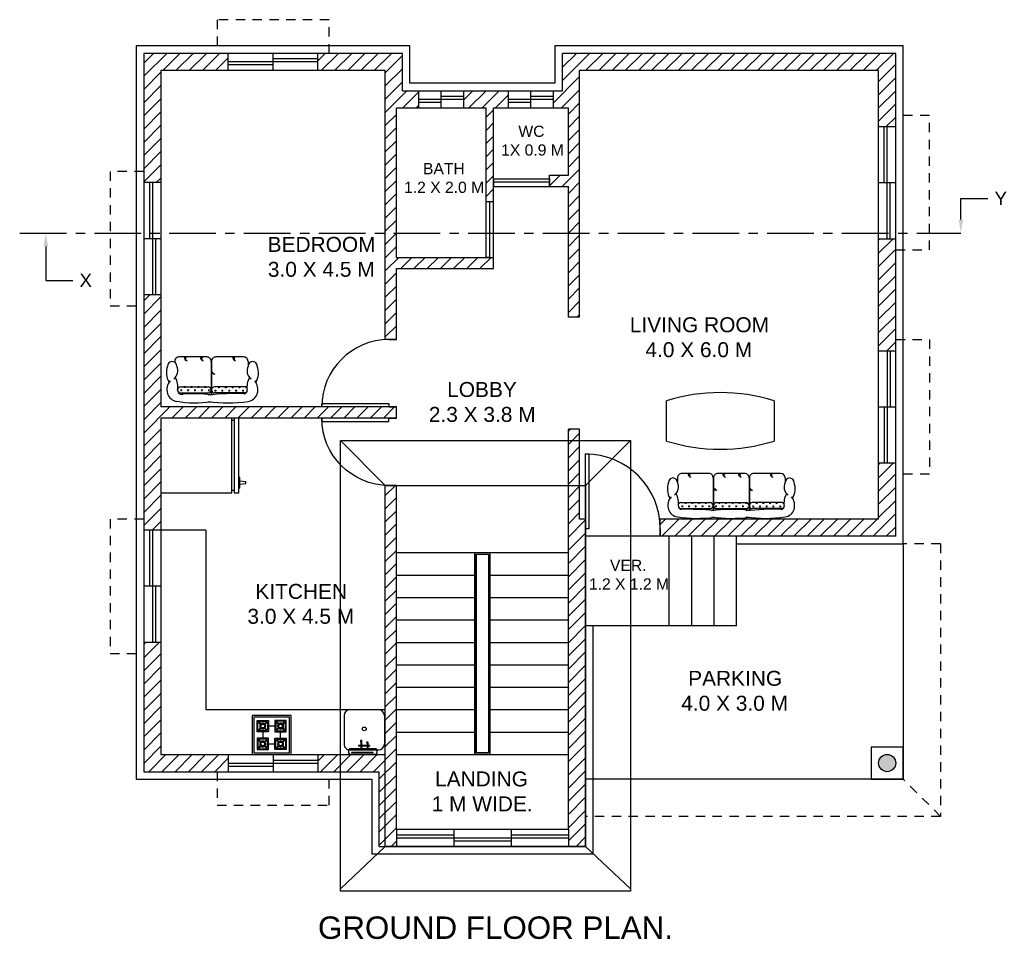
# Model space of a CAD drawing. Header units: metres. Extents: x 3.1 to 20, y 0.4 to 19.6.
# Tile 1 of 2: x 5 to 18.2, y 0.4 to 12.7. Entities that reach past the tile are written whole.
import ezdxf
from ezdxf import colors
from ezdxf.entities.mleader import LeaderData, LeaderLine
from ezdxf.math import Vec2, Vec3

# ---------------------------------------------------------------- set-up
doc = ezdxf.new("R2010")
doc.units = ezdxf.units.M
doc.header["$MEASUREMENT"] = 0
doc.linetypes.add('CENTER', pattern=[2, 1.25, -0.25, 0.25, -0.25])
doc.linetypes.add('HIDDEN', pattern=[0.375, 0.25, -0.125])
doc.layers.add('construction line', color=60, linetype='Continuous')
doc.layers.add('FURNITURE', color=40, linetype='Continuous')
doc.styles.get("Standard").update_dxf_attribs({"font": 'arial.ttf'})

# ---------------------------------------------------------------- blocks, each defined once
blk = doc.blocks.new('*U2')
for p, q in [((0, 0), (0, -100)), ((1000, 0), (1000, -100))]:
    blk.add_line(p, q)
blk.add_lwpolyline([(0, 0), (0, 1000), (43.75, 1000), (43.75, 0)], close=True)
blk.add_arc((0, 0), 1000, 0, 90)
blk = doc.blocks.new('*U235')
for p, q in [((0, 0), (0, -100)), ((750, 0), (750, -100))]:
    blk.add_line(p, q)
blk.add_lwpolyline([(0, 0), (750, 0), (750, -43.75), (0, -43.75)], close=True)
blk = doc.blocks.new('*U3')
for p, q in [((0, 0), (0, -100)), ((900, 0), (900, -100))]:
    blk.add_line(p, q)
blk.add_lwpolyline([(0, 0), (0, 900), (43.75, 900), (43.75, 0)], close=True)
blk.add_arc((0, 0), 900, 0, 90)
blk = doc.blocks.new('sofa2')
at = {"layer": 'FURNITURE'}
for p, q in [((5.19, 17.87), (5.19, 1.77)), ((7.05, 19.67), (6.57, 19.67)), ((8.79, 17.87), (8.79, 1.77)), ((23.64, 21.39), (23.17, 21.39)), ((26.34, 2.58), (26.34, 18.78)), ((26.34, 2.58), (26.34, 2.58)), ((23.64, -0.03), (4.03, -0.03)), ((23.64, -0.21), (4.05, -0.21)), ((5.19, -19.92), (5.19, -1.92)), ((8.79, -19.92), (8.79, -1.92)), ((26.34, -19.02), (26.34, -2.82)), ((26.34, -2.82), (26.34, -2.82)), ((23.64, -21.72), (20.94, -21.72)), ((23.64, -21.72), (20.94, -21.72))]:
    blk.add_line(p, q, dxfattribs=at)
at = {"layer": 'FURNITURE', "color": 252}
for p, q in [((6.2, 17.52), (7.22, 17.52)), ((6.71, 17.01), (6.71, 18.03)), ((5.19, 15.5), (5.19, 15.5)), ((6.2, 13.47), (7.22, 13.47)), ((6.71, 12.96), (6.71, 13.98)), ((8.23, 15.5), (8.79, 15.5)), ((8.74, 14.99), (8.74, 16)), ((8.74, 10.94), (8.74, 11.95)), ((5.19, 11.45), (5.19, 11.45)), ((5.19, 7.4), (5.19, 7.4)), ((6.2, 9.42), (7.22, 9.42)), ((6.71, 8.91), (6.71, 9.93)), ((6.71, 4.86), (6.71, 5.88)), ((8.23, 11.45), (8.79, 11.45)), ((8.23, 7.4), (8.79, 7.4)), ((8.74, 6.89), (8.74, 7.9)), ((5.19, 3.35), (5.19, 3.35)), ((6.2, 5.37), (7.22, 5.37)), ((6.2, 1.32), (7.22, 1.32)), ((6.71, 0.81), (6.71, 1.83)), ((8.23, 3.35), (8.79, 3.35)), ((8.74, 2.84), (8.74, 3.85)), ((6.04, -2.57), (7.05, -2.57)), ((6.54, -2.06), (6.54, -3.08)), ((8.06, -4.59), (8.79, -4.59)), ((8.57, -4.09), (8.57, -5.1)), ((6.04, -6.62), (7.05, -6.62)), ((6.04, -10.67), (7.05, -10.67)), ((6.54, -6.11), (6.54, -7.13)), ((6.54, -10.16), (6.54, -11.18)), ((8.06, -8.64), (8.79, -8.64)), ((8.57, -8.14), (8.57, -9.15)), ((6.04, -14.72), (7.05, -14.72)), ((6.54, -14.21), (6.54, -15.23)), ((8.06, -12.69), (8.79, -12.69)), ((8.06, -16.74), (8.79, -16.74)), ((8.57, -12.19), (8.57, -13.2)), ((8.57, -16.24), (8.57, -17.25)), ((6.04, -18.77), (7.05, -18.77)), ((6.54, -18.26), (6.54, -19.28)), ((8.06, -20.79), (8.57, -20.79)), ((8.57, -20.29), (8.57, -20.79))]:
    blk.add_line(p, q, dxfattribs=at)
at = {"layer": 'FURNITURE'}
for centre, radius, start, end in [((6.71, 19.39), 6.52, 107.5731, 172.81576), ((7.13, 17.82), 8.15, 50.45046, 107.06385), ((17.1, 15.08), 11.21, 69.93075, 120.41172), ((20.94, 22.91), 2.7, 270, 90), ((63.38, 9.35), 64.06, 170.24236, 188.39276), ((6.71, 17.29), 2.38, 87.27433, 203.3532), ((6.99, 17.87), 1.8, 0, 180), ((8.59, 30.73), 11.21, 260.95115, 300.41172), ((18.24, 25.61), 6.04, 216.60428, 296.56505), ((23.79, 18.84), 2.55, 358.62785, 93.31419), ((-76.71, 10.37), 81.45, 352.68551, 4.20455), ((75.84, -10.02), 76.5, 171.20259, 188.79741), ((-133.3, -14.76), 138.12, 358.07185, 6.83327), ((6.99, 1.77), 1.8, 180, 0), ((23.79, 2.52), 2.55, 266.68581, 1.37215), ((6.99, -2.01), 1.8, 0, 180), ((23.79, -2.76), 2.55, 358.62785, 93.31419), ((6.71, -20.91), 6.52, 187.18424, 252.4269), ((6.54, -19.4), 1.8, 180, 279.04885), ((6.99, -19.92), 1.8, 180, 209.9526), ((8.59, -32.25), 11.21, 59.58828, 99.04885), ((6.99, -19.92), 1.8, 321.47755, 0), ((18.24, -27.12), 6.04, 63.43495, 143.39572), ((20.94, -24.42), 2.7, 270, 90), ((23.64, -19.02), 2.7, 270, 0), ((7.13, -19.33), 8.15, 252.93615, 309.54954), ((17.1, -16.6), 11.21, 239.58828, 290.06925)]:
    blk.add_arc(centre, radius, start, end, dxfattribs=at)
at = {"layer": 'FURNITURE', "color": 252}
for centre, radius, start, end in [((26.18, 13.61), 2.2, 85.85941, 165.95274), ((25.28, 13.83), 1.27, 33.08942, 165.54846), ((26.18, 4.13), 2.2, 85.85941, 165.95274), ((25.28, 4.35), 1.27, 33.08942, 165.54846), ((18.48, -2.12), 2.2, 120.04028, 180.95274), ((19.12, -3.06), 2.97, 106.95808, 162.2826), ((26.18, -14.96), 2.2, 85.85941, 165.95274), ((25.28, -14.74), 1.27, 33.08942, 165.54846)]:
    blk.add_arc(centre, radius, start, end, dxfattribs=at)
blk = doc.blocks.new('sofa3')
at = {"layer": 'FURNITURE'}
for p, q in [((-31.16, -5.85), (-13.16, -5.85)), ((-11.45, -24.3), (-11.45, -4.71)), ((-11.27, -24.3), (-11.27, -4.69)), ((8.44, -5.85), (-9.56, -5.85)), ((10.15, -24.3), (10.15, -4.73)), ((10.33, -24.3), (10.33, -4.75)), ((30.04, -5.85), (12.04, -5.85)), ((-31.16, -9.45), (-13.16, -9.45)), ((8.44, -9.45), (-9.56, -9.45)), ((30.04, -9.45), (12.04, -9.45)), ((-32.96, -24.3), (-32.96, -21.6)), ((-32.96, -24.3), (-32.96, -21.6)), ((31.84, -24.3), (31.84, -21.6)), ((-30.26, -27), (-14.06, -27)), ((-14.06, -27), (-14.06, -27)), ((-8.66, -27), (7.54, -27)), ((-8.66, -27), (-8.66, -27)), ((12.94, -27), (29.14, -27))]:
    blk.add_line(p, q, dxfattribs=at)
at = {"layer": 'FURNITURE', "color": 252}
for p, q in [((-32.04, -8.72), (-32.04, -9.22)), ((-31.53, -9.23), (-32.03, -9.23)), ((-29.51, -7.2), (-30.52, -7.2)), ((-30.01, -6.7), (-30.01, -7.71)), ((-27.48, -9.23), (-28.49, -9.23)), ((-27.99, -8.72), (-27.99, -9.45)), ((-25.46, -7.2), (-26.47, -7.2)), ((-25.96, -6.7), (-25.96, -7.71)), ((-23.43, -9.23), (-24.44, -9.23)), ((-23.94, -8.72), (-23.94, -9.45)), ((-21.41, -7.2), (-22.42, -7.2)), ((-21.91, -6.7), (-21.91, -7.71)), ((-19.38, -9.23), (-20.39, -9.23)), ((-19.89, -8.72), (-19.89, -9.45)), ((-17.36, -7.2), (-18.37, -7.2)), ((-17.86, -6.7), (-17.86, -7.71)), ((-15.33, -9.23), (-16.34, -9.23)), ((-15.84, -8.72), (-15.84, -9.45)), ((-13.31, -7.2), (-14.32, -7.2)), ((-13.81, -6.7), (-13.81, -7.71)), ((-11.22, -7.2), (-11.11, -7.2)), ((-10.1, -9.23), (-9.09, -9.23)), ((-9.59, -8.72), (-9.59, -9.45)), ((-8.07, -7.2), (-7.06, -7.2)), ((-7.57, -6.7), (-7.57, -7.71)), ((-6.05, -9.23), (-5.04, -9.23)), ((-5.54, -8.72), (-5.54, -9.45)), ((-4.02, -7.2), (-3.01, -7.2)), ((-3.52, -6.7), (-3.52, -7.71)), ((-2, -9.23), (-0.99, -9.23)), ((-1.49, -8.72), (-1.49, -9.45)), ((0.03, -7.2), (1.04, -7.2)), ((0.53, -6.7), (0.53, -7.71)), ((2.05, -9.23), (3.06, -9.23)), ((2.56, -8.72), (2.56, -9.45)), ((4.08, -7.2), (5.09, -7.2)), ((4.58, -6.7), (4.58, -7.71)), ((6.1, -9.23), (7.11, -9.23)), ((6.61, -8.72), (6.61, -9.45)), ((8.13, -7.2), (9.14, -7.2)), ((8.63, -6.7), (8.63, -7.71)), ((12.18, -7.2), (13.19, -7.2)), ((12.68, -6.7), (12.68, -7.71)), ((14.2, -9.23), (15.21, -9.23)), ((14.71, -8.72), (14.71, -9.45)), ((16.23, -7.2), (17.24, -7.2)), ((16.73, -6.7), (16.73, -7.71)), ((18.25, -9.23), (19.26, -9.23)), ((18.76, -8.72), (18.76, -9.45)), ((20.28, -7.2), (21.29, -7.2)), ((20.78, -6.7), (20.78, -7.71)), ((22.3, -9.23), (23.31, -9.23)), ((22.81, -8.72), (22.81, -9.45)), ((24.33, -7.2), (25.34, -7.2)), ((24.83, -6.7), (24.83, -7.71)), ((26.35, -9.23), (27.36, -9.23)), ((26.86, -8.72), (26.86, -9.45)), ((28.38, -7.2), (29.39, -7.2)), ((28.88, -6.7), (28.88, -7.71)), ((30.4, -9.23), (30.9, -9.23)), ((30.91, -8.72), (30.91, -9.22))]:
    blk.add_line(p, q, dxfattribs=at)
at = {"layer": 'FURNITURE'}
for centre, radius, start, end in [((-21.26, -76.5), 76.5, 81.20259, 98.79741), ((-0.87, -81.45), 81.45, 81.45789, 97.31449), ((20.14, -76.5), 76.5, 81.20259, 97.75721), ((-30.57, -7.79), 8.15, 162.93615, 219.54954), ((-32.15, -7.37), 6.52, 97.18424, 162.4269), ((-30.65, -7.2), 1.8, 90, 189.04885), ((-31.16, -7.65), 1.8, 90, 119.9526), ((-26, 132.65), 138.12, 268.07185, 276.83327), ((-13.25, -7.65), 1.8, 270, 90), ((-9.47, -7.65), 1.8, 90, 270), ((-0.87, 76.05), 81.45, 262.68551, 278.54211), ((8.35, -7.65), 1.8, 270, 90), ((25.28, 152.52), 157.98, 264.37864, 271.5353), ((12.13, -7.65), 1.8, 90, 270), ((29.52, -7.2), 1.8, 350.95115, 90), ((30.04, -7.65), 1.8, 60.0474, 90), ((31.02, -7.37), 6.52, 17.5731, 82.81576), ((29.44, -7.79), 8.15, 320.45046, 17.06385), ((-43.49, -9.24), 11.21, 329.58828, 9.04885), ((-31.16, -7.65), 1.8, 231.47755, 270), ((30.04, -7.65), 1.8, 270, 308.52245), ((42.36, -9.24), 11.21, 170.95115, 210.41172), ((-27.84, -17.75), 11.21, 149.58828, 200.06925), ((-38.36, -18.9), 6.04, 333.43495, 53.39572), ((37.24, -18.9), 6.04, 126.60428, 206.56505), ((26.71, -17.75), 11.21, 339.93075, 30.41172), ((-35.66, -21.6), 2.7, 180, 0), ((34.54, -21.6), 2.7, 180, 0), ((-30.26, -24.3), 2.7, 180, 270), ((-14, -24.45), 2.55, 268.62785, 3.31419), ((-8.73, -24.45), 2.55, 176.68581, 271.37215), ((7.6, -24.45), 2.55, 268.62785, 3.31419), ((12.87, -24.45), 2.55, 176.68581, 271.37215), ((29.14, -24.3), 2.7, 270, 0)]:
    blk.add_arc(centre, radius, start, end, dxfattribs=at)
at = {"layer": 'FURNITURE', "color": 252}
for centre, radius, start, end in [((-13.36, -19.14), 2.2, 30.04028, 90.95274), ((-14.3, -19.78), 2.97, 16.95808, 72.2826), ((8.24, -19.14), 2.2, 30.04028, 90.95274), ((7.3, -19.78), 2.97, 16.95808, 72.2826), ((-26.2, -26.84), 2.2, 355.85941, 75.95274), ((-25.99, -25.93), 1.27, 303.08942, 75.54846), ((-7.11, -26.84), 2.2, 355.85941, 75.95274), ((-6.9, -25.93), 1.27, 303.08942, 75.54846), ((2.37, -26.84), 2.2, 355.85941, 75.95274), ((2.59, -25.93), 1.27, 303.08942, 75.54846), ((23.43, -25.93), 1.27, 303.08942, 75.54846), ((23.21, -26.84), 2.2, 355.85941, 75.95274)]:
    blk.add_arc(centre, radius, start, end, dxfattribs=at)
blk = doc.blocks.new('FRIDGE')
at = {"layer": 'FURNITURE'}
for p, q in [((-12, 0), (-12, -22.75)), ((12, 0), (-12, 0)), ((12, -22.75), (12, 0)), ((-12, -22.75), (12, -22.75)), ((-12, -23.5), (-12, -25)), ((12, -23.5), (-12, -23.5)), ((-12, -25), (12, -25)), ((-11.25, -23.5), (-11.25, -22.75)), ((-10.5, -25), (-10.5, -25.26)), ((-7, -25.26), (-10.5, -25.26)), ((-9.24, -25.26), (-9, -27.26)), ((-8.5, -27.26), (-8.26, -25.26)), ((-7, -25.26), (-7, -25)), ((11.25, -23.5), (11.25, -22.75)), ((12, -25), (12, -23.5)), ((-9, -27.26), (-8.94, -27.26)), ((-9, -27.26), (-8.5, -27.26))]:
    blk.add_line(p, q, dxfattribs=at)
blk = doc.blocks.new('SINK01')
at = {"layer": 'FURNITURE'}
for p, q in [((-20.33, 11.24), (-5.33, 11.24)), ((-23.33, -6.76), (-23.33, 8.24)), ((-3, -6.73), (-3, 6.73)), ((-3, -6.73), (-3, 6.73)), ((-2.33, -6.76), (-2.33, 8.24)), ((-0.91, 5.37), (-0.91, -5.82)), ((-0.91, 5.37), (-0.91, -5.82)), ((-0.75, 5.37), (-0.75, -5.82)), ((-0.75, 5.37), (-0.75, -5.82)), ((0, 6.73), (0, -6.73)), ((0, 6.73), (0, -6.73)), ((-5.64, 2.62), (-2.33, 2.62)), ((-5.64, 2.22), (-2.33, 2.22)), ((-4.56, 3.66), (-4.56, 2.62)), ((-4.56, 2.22), (-4.56, -0.65)), ((-4.31, 3.66), (-4.31, 2.62)), ((-4.31, 2.22), (-4.31, -0.65)), ((-6.6, -0.65), (-2.33, -0.65)), ((-6.6, -1.05), (-2.33, -1.05)), ((-4.56, -1.05), (-4.56, -2.2)), ((-4.31, -1.05), (-4.31, -2.2)), ((-20.33, -9.76), (-5.33, -9.76))]:
    blk.add_line(p, q, dxfattribs=at)
blk.add_circle((-13.27, 0.78), 0.972, dxfattribs=at)
for centre, radius, start, end in [((-20.33, 8.24), 3, 90, 180), ((-5.33, 8.24), 3, 0, 90), ((-2.5, 6.73), 0.5, 119.1114, 180), ((-2.5, 6.73), 0.5, 119.1114, 180), ((-1.5, 4.94), 2.56, 60.8886, 119.1114), ((-1.5, 4.94), 2.56, 60.8886, 119.1114), ((-0.83, 5.32), 0.0972, 34.214, 145.786), ((-0.83, 5.32), 0.0972, 34.214, 145.786), ((-0.5, 6.73), 0.5, 0, 60.8886), ((-0.5, 6.73), 0.5, 0, 60.8886), ((-6.02, 2.42), 0.427, 27.8941, 332.1059), ((-4.44, 3.49), 0.214, 54.3011, 125.6989), ((-6.97, -0.85), 0.427, 27.8941, 332.1059), ((-4.44, -1.93), 0.295, 245.0493, 294.9507), ((-20.33, -6.76), 3, 180, 270), ((-5.33, -6.76), 3, 270, 0), ((-2.5, -6.73), 0.5, 180, 240.8886), ((-2.5, -6.73), 0.5, 180, 240.8886), ((-1.5, -4.94), 2.56, 240.8886, 299.1114), ((-1.5, -4.94), 2.56, 240.8886, 299.1114), ((-0.83, -5.71), 0.137, 233.988, 306.012), ((-0.83, -5.71), 0.137, 233.988, 306.012), ((-0.5, -6.73), 0.5, 299.1114, 0), ((-0.5, -6.73), 0.5, 299.1114, 0)]:
    blk.add_arc(centre, radius, start, end, dxfattribs=at)
blk = doc.blocks.new('COOKINGRANGE')
at = {"layer": 'FURNITURE'}
for p, q in [((-12, 0), (-12, -24)), ((12, 0), (-12, 0)), ((12, -24), (12, 0)), ((-11, -1), (-11, -23)), ((11, -1), (-11, -1)), ((-9, -10), (-9, -3)), ((-9, -3), (-2, -3)), ((-8.5, -9.15), (-8.5, -3.85)), ((-8.5, -3.85), (-6.48, -5.87)), ((-8.15, -3.5), (-2.85, -3.5)), ((-8.15, -3.5), (-6.13, -5.52)), ((-5.5, -4.61), (-5.5, -5.36)), ((-4.87, -5.52), (-2.85, -3.5)), ((-4.52, -5.87), (-2.5, -3.85)), ((-2.5, -3.85), (-2.5, -9.15)), ((-2, -3), (-2, -10)), ((2, -3), (2, -10)), ((9, -3), (2, -3)), ((2.5, -3.85), (2.5, -9.15)), ((4.52, -5.87), (2.5, -3.85)), ((8.15, -3.5), (2.85, -3.5)), ((4.87, -5.52), (2.85, -3.5)), ((5.5, -4.61), (5.5, -5.36)), ((8.15, -3.5), (6.13, -5.52)), ((8.5, -3.85), (6.48, -5.87)), ((8.5, -9.15), (8.5, -3.85)), ((9, -10), (9, -3)), ((11, -23), (11, -1)), ((-2, -10), (-9, -10)), ((-8.5, -9.15), (-6.48, -7.13)), ((-8.15, -9.5), (-6.13, -7.48)), ((-2.85, -9.5), (-8.15, -9.5)), ((-7.39, -6.5), (-6.64, -6.5)), ((-5.5, -8.39), (-5.5, -7.64)), ((-5.5, -10), (-5.5, -14)), ((-4.87, -7.48), (-2.85, -9.5)), ((-4.52, -7.13), (-2.5, -9.15)), ((-3.61, -6.5), (-4.36, -6.5)), ((2, -6.5), (-2, -6.5)), ((2, -10), (9, -10)), ((4.52, -7.13), (2.5, -9.15)), ((4.87, -7.48), (2.85, -9.5)), ((2.85, -9.5), (8.15, -9.5)), ((3.61, -6.5), (4.36, -6.5)), ((5.5, -8.39), (5.5, -7.64)), ((5.5, -14), (5.5, -10)), ((8.15, -9.5), (6.13, -7.48)), ((8.5, -9.15), (6.48, -7.13)), ((7.39, -6.5), (6.64, -6.5)), ((-9, -14), (-9, -21)), ((-2, -14), (-9, -14)), ((-8.5, -14.85), (-8.5, -20.15)), ((-8.5, -14.85), (-6.48, -16.87)), ((-8.5, -20.15), (-6.48, -18.13)), ((-2.85, -14.5), (-8.15, -14.5)), ((-8.15, -14.5), (-6.13, -16.52)), ((-7.39, -17.5), (-6.64, -17.5)), ((-5.5, -15.61), (-5.5, -16.36)), ((-4.87, -16.52), (-2.85, -14.5)), ((-4.52, -16.87), (-2.5, -14.85)), ((-4.52, -18.13), (-2.5, -20.15)), ((-3.61, -17.5), (-4.36, -17.5)), ((-2.5, -20.15), (-2.5, -14.85)), ((-2, -21), (-2, -14)), ((-2, -17.5), (2, -17.5)), ((2, -21), (2, -14)), ((2, -14), (9, -14)), ((2.5, -20.15), (2.5, -14.85)), ((4.52, -16.87), (2.5, -14.85)), ((4.52, -18.13), (2.5, -20.15)), ((2.85, -14.5), (8.15, -14.5)), ((4.87, -16.52), (2.85, -14.5)), ((3.61, -17.5), (4.36, -17.5)), ((5.5, -15.61), (5.5, -16.36)), ((8.15, -14.5), (6.13, -16.52)), ((8.5, -14.85), (6.48, -16.87)), ((8.5, -20.15), (6.48, -18.13)), ((7.39, -17.5), (6.64, -17.5)), ((8.5, -14.85), (8.5, -20.15)), ((9, -14), (9, -21)), ((-12, -24), (12, -24)), ((-11, -23), (11, -23)), ((-9, -21), (-2, -21)), ((-8.15, -20.5), (-6.13, -18.48)), ((-8.15, -20.5), (-2.85, -20.5)), ((-5.5, -19.39), (-5.5, -18.64)), ((-4.87, -18.48), (-2.85, -20.5)), ((9, -21), (2, -21)), ((4.87, -18.48), (2.85, -20.5)), ((8.15, -20.5), (2.85, -20.5)), ((5.5, -19.39), (5.5, -18.64)), ((8.15, -20.5), (6.13, -18.48))]:
    blk.add_line(p, q, dxfattribs=at)
for centre in [(-5.5, -6.5), (5.5, -6.5), (-5.5, -17.5), (5.5, -17.5)]:
    blk.add_circle(centre, 1.14, dxfattribs=at)
for centre, start, end in [((-5.5, -6.5), 142.60538, 217.39462), ((-5.5, -6.5), 52.60538, 127.39462), ((-5.5, -6.5), 322.60538, 37.39462), ((5.5, -6.5), 142.60538, 217.39462), ((5.5, -6.5), 52.60538, 127.39462), ((5.5, -6.5), 322.60538, 37.39462), ((-5.5, -6.5), 232.60538, 307.39462), ((5.5, -6.5), 232.60538, 307.39462), ((-5.5, -17.5), 142.60538, 217.39462), ((-5.5, -17.5), 52.60538, 127.39462), ((-5.5, -17.5), 322.60538, 37.39462), ((5.5, -17.5), 142.60538, 217.39462), ((5.5, -17.5), 52.60538, 127.39462), ((5.5, -17.5), 322.60538, 37.39462), ((-5.5, -17.5), 232.60538, 307.39462), ((5.5, -17.5), 232.60538, 307.39462)]:
    blk.add_arc(centre, 1.89, start, end, dxfattribs=at)

msp = doc.modelspace()

# ---------------------------------------------------------------- hatches: boundary and pattern name
at = {"true_color": 0x000000}
h = msp.add_hatch(dxfattribs=at)
h.set_pattern_fill('ANSI31', color=18)
h.set_pattern_definition([(45, (-155.89141, -232.48394), (-0.08838835, 0.08838835), [])])
h.paths.add_polyline_path([(16.737, 12.239), (12.277, 12.239), (12.277, 11.739), (12.157, 11.739), (12.157, 11.509), (12.357, 11.509), (12.357, 10.609), (12.107, 10.609), (12.107, 10.459), (12.357, 10.459), (12.357, 8.709), (12.507, 8.709), (12.507, 12.009), (16.507, 12.009), (16.507, 11.259), (16.737, 11.259)])
h.paths.add_polyline_path([(16.737, 9.759), (16.507, 9.759), (16.507, 8.259), (16.737, 8.259)])
h.paths.add_polyline_path([(11.557, 11.739), (10.957, 11.739), (10.957, 11.509), (11.257, 11.509), (11.257, 10.259), (11.357, 10.259), (11.357, 11.509), (11.557, 11.509)])
h.paths.add_polyline_path([(10.137, 12.239), (9.007, 12.239), (9.007, 12.009), (9.907, 12.009), (9.907, 8.409), (10.057, 8.409), (10.057, 9.359), (11.357, 9.359), (11.357, 9.509), (11.257, 9.509), (10.507, 9.509), (10.057, 9.509), (10.057, 11.509), (10.357, 11.509), (10.357, 11.739), (10.137, 11.739)])
h.paths.add_polyline_path([(7.807, 12.239), (6.677, 12.239), (6.677, 10.509), (6.907, 10.509), (6.907, 12.009), (7.807, 12.009)])
h.paths.add_polyline_path([(6.907, 9.009), (6.677, 9.009), (6.677, 5.859), (6.907, 5.859), (6.907, 7.359), (10.057, 7.359), (10.057, 7.509), (6.907, 7.509)])
h.paths.add_polyline_path([(7.807, 2.859), (6.907, 2.859), (6.907, 4.359), (6.677, 4.359), (6.677, 2.629), (7.807, 2.629)])
h.paths.add_polyline_path([(10.057, 6.459), (9.957, 6.459), (9.907, 6.459), (9.907, 2.859), (9.007, 2.859), (9.007, 2.629), (9.827, 2.629), (9.827, 1.629), (10.057, 1.629), (10.057, 1.859)])
h.paths.add_polyline_path([(12.587, 6.009), (12.507, 6.009), (12.507, 7.209), (12.357, 7.209), (12.357, 1.859), (12.357, 1.629), (12.587, 1.629)])
h.paths.add_polyline_path([(16.737, 6.759), (16.507, 6.759), (16.507, 6.009), (13.587, 6.009), (13.587, 5.779), (16.737, 5.779)])
h = msp.add_hatch(color=7)
h.dxf.hatch_style = 1
h.paths.add_polyline_path([(16.737, 2.744, 1), (16.507, 2.744, 1)])

# ---------------------------------------------------------------- linework, layer by layer
for p, q in [((10.137, 12.239), (6.677, 12.239)), ((6.677, 12.239), (6.677, 2.629)), ((7.807, 12.009), (7.807, 12.239)), ((9.007, 12.124), (7.807, 12.124)), ((8.407, 12.009), (8.407, 12.239)), ((9.007, 12.164), (8.407, 12.164)), ((9.007, 12.009), (9.007, 12.239)), ((10.137, 11.739), (10.137, 12.239)), ((12.277, 11.739), (12.277, 12.239)), ((16.737, 12.239), (12.277, 12.239)), ((16.737, 5.779), (16.737, 12.239)), ((9.907, 12.009), (6.907, 12.009)), ((6.907, 12.009), (6.907, 7.509)), ((8.407, 12.084), (7.807, 12.084)), ((9.907, 8.409), (9.907, 12.009)), ((12.507, 8.709), (12.507, 12.009)), ((16.507, 12.009), (12.507, 12.009)), ((16.507, 6.009), (16.507, 12.009)), ((10.137, 11.739), (12.277, 11.739)), ((10.357, 11.509), (10.357, 11.739)), ((10.657, 11.509), (10.657, 11.739)), ((10.957, 11.509), (10.957, 11.739)), ((11.557, 11.509), (11.557, 11.739)), ((11.857, 11.509), (11.857, 11.739)), ((12.157, 11.509), (12.157, 11.739)), ((10.357, 11.624), (10.957, 11.624)), ((10.657, 11.664), (10.957, 11.664)), ((11.557, 11.624), (12.157, 11.624)), ((11.857, 11.664), (12.157, 11.664)), ((10.057, 11.509), (11.257, 11.509)), ((10.057, 9.509), (10.057, 11.509)), ((10.357, 11.584), (10.657, 11.584)), ((11.257, 10.259), (11.257, 11.509)), ((11.357, 11.509), (12.357, 11.509)), ((11.357, 9.359), (11.357, 11.509)), ((11.557, 11.584), (11.857, 11.584)), ((12.357, 10.609), (12.357, 11.509)), ((16.507, 11.259), (16.737, 11.259)), ((16.582, 10.509), (16.582, 11.259)), ((16.622, 9.759), (16.622, 11.259)), ((12.107, 10.609), (12.357, 10.609)), ((12.107, 10.459), (12.107, 10.609)), ((6.907, 10.509), (6.677, 10.509)), ((6.752, 10.509), (6.752, 9.759)), ((6.792, 10.509), (6.792, 9.009)), ((11.357, 10.459), (12.357, 10.459)), ((12.357, 8.709), (12.357, 10.459)), ((16.507, 10.509), (16.737, 10.509)), ((16.662, 9.759), (16.662, 10.509)), ((11.257, 10.259), (11.357, 10.259)), ((6.907, 9.759), (6.677, 9.759)), ((6.832, 9.759), (6.832, 9.009)), ((16.507, 9.759), (16.737, 9.759)), ((10.057, 9.509), (11.357, 9.509)), ((10.057, 9.359), (11.357, 9.359)), ((10.057, 8.409), (10.057, 9.359)), ((6.907, 9.009), (6.677, 9.009)), ((12.507, 8.709), (12.357, 8.709)), ((10.057, 8.409), (9.907, 8.409)), ((16.507, 8.259), (16.737, 8.259)), ((16.622, 8.259), (16.622, 6.759)), ((16.662, 8.259), (16.662, 7.509)), ((10.057, 7.509), (6.907, 7.509)), ((10.057, 7.359), (10.057, 7.509)), ((16.507, 7.509), (16.737, 7.509)), ((16.582, 7.509), (16.582, 6.759)), ((10.057, 7.359), (6.907, 7.359)), ((6.907, 7.359), (6.907, 2.859)), ((12.357, 1.859), (12.357, 7.209)), ((12.507, 7.209), (12.357, 7.209)), ((12.507, 6.009), (12.507, 7.209)), ((9.907, 6.459), (9.307, 7.059)), ((13.187, 7.059), (12.587, 6.459)), ((16.507, 6.759), (16.737, 6.759)), ((9.907, 2.859), (9.907, 6.459)), ((10.057, 6.459), (9.907, 6.459)), ((10.057, 1.859), (10.057, 6.459)), ((12.587, 6.009), (12.507, 6.009)), ((12.587, 1.629), (12.587, 6.009)), ((13.587, 5.779), (13.587, 6.009)), ((16.507, 6.009), (13.587, 6.009)), ((7.507, 5.859), (6.677, 5.859)), ((6.752, 5.859), (6.752, 5.109)), ((6.792, 5.859), (6.792, 4.359)), ((7.507, 5.859), (7.507, 3.459)), ((16.737, 5.779), (12.587, 5.779)), ((13.707, 4.579), (13.707, 5.779)), ((14.007, 4.579), (14.007, 5.779)), ((14.307, 4.579), (14.307, 5.779)), ((14.607, 4.579), (14.607, 5.779)), ((10.057, 5.559), (12.357, 5.559)), ((11.107, 5.559), (11.107, 2.859)), ((11.307, 5.559), (11.307, 2.859)), ((10.057, 5.259), (11.107, 5.259)), ((11.307, 5.259), (12.357, 5.259)), ((6.907, 5.109), (6.677, 5.109)), ((6.832, 5.109), (6.832, 4.359)), ((10.057, 4.959), (11.107, 4.959)), ((11.307, 4.959), (12.357, 4.959)), ((10.057, 4.659), (11.107, 4.659)), ((11.307, 4.659), (12.357, 4.659)), ((14.607, 4.579), (12.587, 4.579)), ((6.907, 4.359), (6.677, 4.359)), ((10.057, 4.359), (11.107, 4.359)), ((11.307, 4.359), (12.357, 4.359)), ((10.057, 4.059), (11.107, 4.059)), ((11.307, 4.059), (12.357, 4.059)), ((10.057, 3.759), (11.107, 3.759)), ((11.307, 3.759), (12.357, 3.759)), ((7.507, 3.459), (9.907, 3.459)), ((10.057, 3.459), (11.107, 3.459)), ((11.307, 3.459), (12.357, 3.459)), ((10.057, 3.159), (11.107, 3.159)), ((11.307, 3.159), (12.357, 3.159)), ((6.907, 2.859), (9.907, 2.859)), ((7.807, 2.859), (7.807, 2.629)), ((8.407, 2.859), (8.407, 2.629)), ((8.407, 2.784), (9.007, 2.784)), ((9.007, 2.859), (9.007, 2.629)), ((10.057, 2.859), (12.357, 2.859)), ((7.807, 2.744), (9.007, 2.744)), ((7.807, 2.704), (8.407, 2.704)), ((6.677, 2.629), (9.827, 2.629)), ((9.827, 1.629), (9.827, 2.629)), ((10.057, 1.859), (12.357, 1.859)), ((10.057, 1.859), (10.057, 1.629)), ((10.824, 1.859), (10.824, 1.629)), ((11.59, 1.859), (11.59, 1.629)), ((12.357, 1.859), (12.357, 1.629)), ((10.057, 1.784), (10.824, 1.784)), ((10.057, 1.744), (12.357, 1.744)), ((11.59, 1.784), (12.357, 1.784)), ((9.307, 1.06), (9.907, 1.629)), ((9.827, 1.629), (12.587, 1.629)), ((10.824, 1.704), (11.59, 1.704)), ((13.187, 1.06), (12.587, 1.629))]:
    msp.add_line(p, q)
at = {"linetype": 'HIDDEN', "ltscale": 0.5}
for p, q in [((17.337, 5.679), (16.837, 5.679)), ((17.337, 2.029), (16.837, 2.529))]:
    msp.add_line(p, q, dxfattribs=at)
for points in [[(9.157, 12.239), (9.157, 12.689), (7.657, 12.689), (7.657, 12.239)], [(16.737, 9.609), (17.187, 9.609), (17.187, 11.409), (16.737, 11.409)], [(6.677, 10.659), (6.227, 10.659), (6.227, 8.859), (6.677, 8.859)], [(16.737, 8.409), (17.187, 8.409), (17.187, 6.609), (16.737, 6.609)], [(6.677, 6.009), (6.227, 6.009), (6.227, 4.209), (6.677, 4.209)], [(17.337, 5.679), (17.337, 2.029), (12.587, 2.029)], [(7.657, 2.629), (7.657, 2.179), (9.157, 2.179), (9.157, 2.629)]]:
    msp.add_lwpolyline(points, dxfattribs=at)
for points in [[(14.607, 5.679), (16.837, 5.679), (16.837, 12.339), (12.177, 12.339), (12.177, 11.839), (10.237, 11.839), (10.237, 12.339), (6.577, 12.339), (6.577, 2.529), (9.727, 2.529), (9.727, 1.529), (12.687, 1.529), (12.687, 4.579)], [(16.837, 5.679), (16.837, 2.529), (12.587, 2.529)]]:
    msp.add_lwpolyline(points)
for points in [[(13.187, 1.029), (9.307, 1.029), (9.307, 7.059), (13.187, 7.059)], [(12.587, 1.629), (9.907, 1.629), (9.907, 6.459), (12.587, 6.459)], [(11.107, 5.559), (11.307, 5.559), (11.307, 2.859), (11.107, 2.859)], [(11.127, 5.539), (11.287, 5.539), (11.287, 2.879), (11.127, 2.879)]]:
    msp.add_lwpolyline(points, close=True)
msp.add_circle((16.622, 2.744), 0.115)
at = {"layer": 'construction line', "color": 1, "linetype": 'CENTER', "ltscale": 0.5}
msp.add_line((5.017, 9.835), (17.608, 9.835), dxfattribs=at)
at = {"layer": 'construction line', "color": 143, "true_color": 0x7aafdf}
msp.add_lwpolyline([(16.407, 2.529), (16.837, 2.529), (16.837, 2.959), (16.407, 2.959)], close=True, dxfattribs=at)
at = {"layer": 'FURNITURE'}
for p, q in [((13.67, 7.051), (13.67, 7.591)), ((15.11, 7.591), (15.11, 7.051))]:
    msp.add_line(p, q, dxfattribs=at)
for centre, start, end in [((14.39, 5.266), 72.7938, 107.2062), ((14.39, 9.377), 252.7938, 287.2062)]:
    msp.add_arc(centre, 2.434, start, end, dxfattribs=at)

# ---------------------------------------------------------------- block references
at = {"xscale": 0.001, "yscale": 0.001, "zscale": 0.001}
for name, p in [('*U235', (11.357, 10.559)), ('*U2', (12.587, 5.879))]:
    msp.add_blockref(name, p, dxfattribs=at)
for name, p, xscale, yscale, zscale, rotation in [('*U235', (11.257, 9.509), 0.001, 0.001, 0.001, 90), ('*U3', (9.957, 7.509), 0.001, 0.001, 0.001, 90), ('sofa2', (7.578, 7.578), 0.02276340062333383, 0.02276340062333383, 0.02276340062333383, 89.99999999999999), ('*U3', (9.957, 7.359), -0.001, 0.001, 0.001, 90), ('sofa3', (14.524, 6.018), 0.02221931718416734, 0.02221931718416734, 0.02221931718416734, 180)]:
    msp.add_blockref(name, p, dxfattribs=dict(xscale=xscale, yscale=yscale, zscale=zscale, rotation=rotation))
at = {"layer": 'FURNITURE'}
for name, p, xscale, yscale, zscale, rotation in [('FRIDGE', (6.907, 6.859), 0.04166666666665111, 0.04166666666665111, 0.04166666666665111, 90), ('SINK01', (9.607, 2.86), 0.02566372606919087, 0.02566372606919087, 0.02566372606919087, 270)]:
    msp.add_blockref(name, p, dxfattribs=dict(at, xscale=xscale, yscale=yscale, zscale=zscale, rotation=rotation))
at = {"layer": 'FURNITURE', "xscale": 0.02171350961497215, "yscale": 0.02171350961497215, "zscale": 0.02171350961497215}
msp.add_blockref('COOKINGRANGE', (8.388, 3.38), dxfattribs=at)

# ---------------------------------------------------------------- texts
at = {"attachment_point": 1}
for s, width, insert, char_height in [('\\pi0.41652;WC\\P\\pi0.18569;1X 0.9 M', 1.17131, (11.272, 11.271), 0.15), ('\\pi0.45449;BATH\\P\\pi0.20135;1.2 X 2.0 M', 1.43561, (9.958, 10.772), 0.15), ('\\pi0.24215;BEDROOM\\P\\pi0.24522;3.0 X 4.5 M', 1.88635, (8.092, 9.783), 0.2), ('\\pi0.47729;LIVING ROOM\\P\\pi0.68588;4.0 X 6.0 M', 2.77586, (12.702, 8.708), 0.2), ('\\pi0.46568;LOBBY\\P\\pi0.22052;2.3 X 3.8 M', 1.84049, (10.27, 7.842), 0.2), ('\\pi0.5111;VER.\\P\\pi0.22962;1.2 X 1.2 M', 1.49215, (12.403, 5.465), 0.15), ('\\pi0.36704;KITCHEN\\P\\pi0.26056;3.0 X 4.5 M', 1.91703, (7.803, 5.141), 0.2), ('\\pi0.66976;PARKING \\P\\pi0.57699;4.0 X 3.0 M', 2.55806, (13.29, 3.978), 0.2), ('\\pi0.25055;LANDING \\P\\pi0.20471;1 M WIDE.', 1.70518, (10.324, 2.632), 0.2), ('\\pi1.14324;GROUND FLOOR PLAN.', 6.97822, (7.864, 0.692), 0.3)]:
    msp.add_mtext_dynamic_manual_height_columns(s, width=width, gutter_width=1, heights=[0], dxfattribs=dict(at, insert=insert, char_height=char_height))

# ---------------------------------------------------------------- leaders
at = {"layer": 'construction line', "color": 143, "true_color": 0x7aafdf}
ml = msp.add_multileader_mtext('Standard', dxfattribs=at)
ml.set_content('Y', color=(122, 175, 223))
ml.set_leader_properties()
ml.build(insert=Vec2(0, 0))
ml.multileader.update_dxf_attribs({"dogleg_length": 0.36, "arrow_head_size": 0.18})
ctx = ml.context
ctx.base_point, ctx.char_height, ctx.arrow_head_size, ctx.landing_gap_size, ctx.plane_origin = Vec3(17.968, 10.298), 0.18, 0.18, 0.09, Vec3(17.608, 10.906)
notes = []
notes.append((ctx, [(0, (1, 1, 0), (17.608, 10.298), (1, 0), 0.36, [(0, [(17.608, 9.835)], 0, [])])]))
ctx.mtext.insert, ctx.mtext.flow_direction = Vec3(18.058, 10.388), 5
ml = msp.add_multileader_mtext('Standard', dxfattribs=at)
ml.set_content('X', color=(122, 175, 223))
ml.set_leader_properties()
ml.build(insert=Vec2(0, 0))
ml.multileader.update_dxf_attribs({"dogleg_length": 0.36, "arrow_head_size": 0.18})
ctx = ml.context
ctx.base_point, ctx.char_height, ctx.arrow_head_size, ctx.landing_gap_size, ctx.plane_origin = Vec3(5.727, 9.202), 0.18, 0.18, 0.09, Vec3(5.367, 9.835)
notes.append((ctx, [(0, (1, 1, 0), (5.367, 9.202), (1, 0), 0.36, [(0, [(5.367, 9.835)], 0, [])])]))
ctx.mtext.insert, ctx.mtext.flow_direction = Vec3(5.817, 9.292), 5
for ctx, leaders in notes:
    for number, flags, end, landing, length, lines in leaders:
        leader = LeaderData()
        leader.index, (leader.has_last_leader_line, leader.has_dogleg_vector, leader.attachment_direction) = number, flags
        leader.last_leader_point, leader.dogleg_vector, leader.dogleg_length = Vec3(end), Vec3(landing), length
        for number, points, colour, breaks in lines:
            line = LeaderLine()
            line.index, line.vertices, line.color, line.breaks = number, Vec3.list(points), colors.encode_raw_color(colour), breaks
            leader.lines.append(line)
        ctx.leaders.append(leader)

doc.saveas('drawing.dxf')
